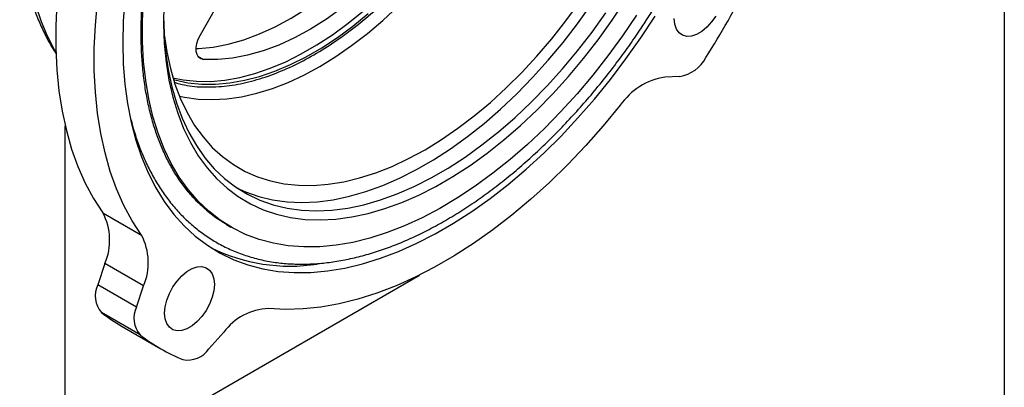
# Model space of a CAD drawing. Header units: inches. Extents: x 1 to 43, y 1 to 33.
# Tile 8 of 10: x 39.2 to 43, y 5.2 to 6.6. Entities that reach past the tile are written whole.
import ezdxf

# ---------------------------------------------------------------- set-up
doc = ezdxf.new("R2010")
doc.units = ezdxf.units.IN
doc.header["$LTSCALE"] = 4
doc.header["$MEASUREMENT"] = 0
doc.layers.add('TEXT', color=140, linetype='Continuous', lineweight=25)

msp = doc.modelspace()

# ---------------------------------------------------------------- linework, layer by layer
for p, q in [((39.910825, 6.5161048), (39.9705461, 6.6195448)), ((39.9015303, 6.4340387), (39.9231521, 6.4215567)), ((41.7535185, 6.3556548), (41.6960025, 6.3534224)), ((39.3915553, 4.8078618), (39.3915553, 6.1666916)), ((39.5365095, 5.8323224), (39.6849833, 5.7466103)), ((40.0116085, 5.7877163), (40.0283118, 5.7780737)), ((39.5442344, 5.6385547), (39.5174142, 5.5566545)), ((39.6927082, 5.5528426), (39.5442344, 5.6385547)), ((39.3915553, 4.8078618), (40.7526982, 5.5936329)), ((39.6658881, 5.4709423), (39.5174142, 5.5566545)), ((39.6658881, 5.4709423), (39.6927082, 5.5528426)), ((39.6796207, 5.3637292), (39.5311468, 5.4494414)), ((39.6101748, 5.396665), (39.7586487, 5.3109528)), ((40.0009077, 5.374865), (39.9433917, 5.3106908))]:
    msp.add_line(p, q)
at = {"flags": 128}
for points in [[(39.5365095, 7.393301), (39.5008711, 7.2971401), (39.4689118, 7.2009403), (39.4407294, 7.1049968), (39.4164105, 7.009604), (39.3960297, 6.9150544), (39.3796495, 6.8216383), (39.3673202, 6.7296421), (39.3590796, 6.6393482), (39.354953, 6.5510336), (39.354953, 6.4649692), (39.3590796, 6.381419), (39.3673202, 6.3006396), (39.3796495, 6.2228785), (39.3960297, 6.1483745), (39.4164105, 6.0773561), (39.4407294, 6.0100413), (39.4689118, 5.9466364), (39.5008711, 5.8873362), (39.5365095, 5.8323224)], [(39.6849833, 5.7466103), (39.649345, 5.801624), (39.6173856, 5.8609243), (39.5892033, 5.9243291), (39.5648844, 5.991644), (39.5445036, 6.0626624), (39.5281234, 6.1371664), (39.5157941, 6.2149274), (39.5075535, 6.2957069), (39.5034268, 6.379257), (39.5034268, 6.4653214), (39.5075535, 6.5536361), (39.5157941, 6.64393), (39.5281234, 6.7359261), (39.5445036, 6.8293423), (39.5648844, 6.9238919), (39.5892033, 7.0192847), (39.6173856, 7.1152282), (39.649345, 7.211428), (39.6849833, 7.3075889)], [(39.8945534, 6.4635617), (39.9035425, 6.4638678), (39.9600601, 6.4691262), (40.0181634, 6.4801598), (40.0775398, 6.4969091), (40.1378694, 6.519284), (40.1988273, 6.547164), (40.2600853, 6.5803988), (40.3213136, 6.6188097), (40.3821825, 6.6621896), (40.4423641, 6.7103051), (40.5015344, 6.7628971), (40.5593747, 6.8196822), (40.6155737, 6.8803549), (40.6698287, 6.9445882)], [(40.7440656, 6.9017322), (40.6898107, 6.8374988), (40.6336117, 6.7768262), (40.5757713, 6.720041), (40.516601, 6.667449), (40.4564194, 6.6193336), (40.3955506, 6.5759536), (40.3343223, 6.5375428), (40.2730642, 6.5043079), (40.2121063, 6.4764279), (40.1517767, 6.4540531), (40.0924004, 6.4373037), (40.034297, 6.4262701), (39.9777794, 6.4210117), (39.9231521, 6.4215567)], [(39.3553563, 6.4508036), (39.3505737, 6.4588704), (39.3234223, 6.5105859), (39.2999514, 6.5662451), (39.280252, 6.6256326)], [(39.620467, 6.6525595), (39.614426, 6.5678528), (39.6124102, 6.485204), (39.614426, 6.4048826), (39.620467, 6.3271507), (39.6305135, 6.2522618), (39.6445326, 6.1804602), (39.6624787, 6.11198), (39.6842932, 6.0470447), (39.7099049, 5.985866), (39.7392303, 5.9286436), (39.7721738, 5.875564), (39.8086279, 5.8268003), (39.8484738, 5.7825117), (39.8915813, 5.7428426), (39.93781, 5.7079224), (39.987009, 5.677865), (40.0390178, 5.6527684), (40.0936669, 5.6327146), (40.1507779, 5.6177688), (40.2101646, 5.6079799), (40.2716333, 5.6033797), (40.3349835, 5.6039834), (40.4000085, 5.6097889), (40.4664962, 5.6207772), (40.5342298, 5.6369126), (40.6029884, 5.6581425), (40.6725476, 5.6843975), (40.7426805, 5.715592), (40.8131585, 5.7516243), (40.8837517, 5.7923768), (40.9542297, 5.8377167), (41.0243626, 5.887496), (41.0939218, 5.9415523), (41.1626804, 5.9997094), (41.230414, 6.0617776), (41.2969017, 6.1275543), (41.3619267, 6.1968251), (41.4252769, 6.269364), (41.4867456, 6.3449343), (41.5461323, 6.4232897), (41.6032433, 6.5041745), (41.6578924, 6.5873248)], [(41.5867862, 6.5919057), (41.5330101, 6.5126052), (41.4768743, 6.4356699), (41.4185721, 6.3613652), (41.3583046, 6.2899471), (41.2962796, 6.2216619), (41.2327108, 6.156745), (41.1678175, 6.0954201), (41.1018232, 6.0378986), (41.0349555, 5.9843788), (40.9674448, 5.9350453), (40.8995241, 5.890068), (40.8314272, 5.849602), (40.7633891, 5.8137869), (40.6956442, 5.7827461), (40.6284261, 5.7565865), (40.5619664, 5.7353984), (40.4964944, 5.7192548), (40.4322356, 5.7082113), (40.3694116, 5.7023061), (40.308239, 5.7015595), (40.2489286, 5.705974), (40.1916849, 5.7155344), (40.1367053, 5.7302078), (40.0841791, 5.7499436), (40.0342876, 5.7746738), (39.9872028, 5.8043131), (39.9430868, 5.8387593), (39.9020918, 5.8778937), (39.8643591, 5.9215814), (39.8300188, 5.9696718), (39.7991893, 6.0219991), (39.7719768, 6.078383), (39.7484751, 6.138629), (39.7287653, 6.2025295), (39.7129154, 6.2698642), (39.7009798, 6.340401), (39.6929998, 6.4138967), (39.689003, 6.490098), (39.689003, 6.5687421), (39.6929998, 6.6495581)], [(39.770365, 6.6333868), (39.7693612, 6.5568048), (39.7723717, 6.482611), (39.7793853, 6.4110813), (39.7903759, 6.3424819), (39.8053026, 6.2770678), (39.8241099, 6.2150824), (39.8467279, 6.1567564), (39.8730723, 6.1023068), (39.9030453, 6.0519359), (39.9365352, 6.0058314), (39.9734175, 5.9641646), (40.013555, 5.9270905), (40.0567984, 5.8947472), (40.1029868, 5.8672548), (40.1519484, 5.8447158), (40.2035011, 5.8272138), (40.257453, 5.8148141), (40.3136035, 5.8075627), (40.3717437, 5.8054867), (40.4316573, 5.8085938), (40.4931214, 5.8168723), (40.5559073, 5.8302916), (40.6197816, 5.8488016), (40.6845065, 5.8723335), (40.7498414, 5.9007999), (40.815543, 5.9340947), (40.8813672, 5.9720942), (40.9470688, 6.0146569), (41.0124037, 6.0616245), (41.0771286, 6.1128224), (41.1410029, 6.16806), (41.2037888, 6.2271319), (41.2652529, 6.2898183), (41.3251665, 6.355886), (41.3833067, 6.4250892), (41.4394572, 6.4971706), (41.4934091, 6.5718618), (41.5449618, 6.6488852)], [(39.7712888, 6.5221796), (39.7719066, 6.5167737), (39.781835, 6.450118), (39.79568, 6.386586), (39.8133868, 6.3264284), (39.8348855, 6.2698826), (39.8600914, 6.2171718), (39.8889049, 6.168504), (39.9212123, 6.1240713), (39.9568862, 6.084049), (39.9957857, 6.0485951), (40.0377573, 6.0178494), (40.0826353, 5.9919334), (40.1302428, 5.9709494), (40.1803917, 5.95498), (40.2328842, 5.9440885), (40.2875131, 5.9383176), (40.3440628, 5.9376903), (40.4023101, 5.9422089), (40.4620251, 5.9518557), (40.5229723, 5.9665926), (40.584911, 5.9863615), (40.6475968, 6.0110842), (40.7107823, 6.0406633), (40.7742182, 6.0749819), (40.837654, 6.1139048), (40.9008396, 6.1572782), (40.9635254, 6.2049309), (41.0254641, 6.256675), (41.0864112, 6.3123062), (41.1461263, 6.3716049), (41.2043736, 6.4343371), (41.2609233, 6.5002554), (41.3155521, 6.5690994), (41.3680446, 6.6405975)], [(39.8302114, 6.2810755), (39.8504196, 6.2767027), (39.9024025, 6.269384), (39.9563883, 6.2672275), (40.0121458, 6.2702423), (40.0694363, 6.2784157), (40.1280143, 6.2917126), (40.1876291, 6.310076), (40.2480253, 6.3334273), (40.3089444, 6.3616666), (40.3701255, 6.3946729), (40.4313066, 6.4323048), (40.4922257, 6.4744012), (40.552622, 6.5207819), (40.6122367, 6.5712483), (40.6708147, 6.6255841)], [(40.0526347, 5.9273644), (40.0841333, 5.9131084), (40.1350276, 5.8951963), (40.1883466, 5.8823916), (40.2438881, 5.8747429), (40.3014412, 5.8722792), (40.3607878, 5.8750099), (40.4217027, 5.8829246), (40.4839547, 5.8959932), (40.5473079, 5.9141663), (40.6115217, 5.9373748), (40.6763528, 5.9655307), (40.7415551, 5.9985273), (40.8068813, 6.0362393), (40.8720835, 6.0785237), (40.9369146, 6.1252201), (41.0011285, 6.1761513), (41.0644816, 6.2311243), (41.1267337, 6.2899303), (41.1876485, 6.3523464), (41.2469951, 6.4181359), (41.3045483, 6.487049), (41.3600897, 6.5588245), (41.4134087, 6.63319)], [(39.7692759, 6.5865211), (39.7712474, 6.5229263), (39.777275, 6.4512915), (39.7872955, 6.3825327), (39.8012709, 6.3169107), (39.8191482, 6.2546746), (39.8408597, 6.1960603), (39.8663229, 6.1412902), (39.8954413, 6.0905721), (39.9281044, 6.0440984), (39.9641883, 6.0020453), (40.0035561, 5.9645725), (40.0460585, 5.9318219), (40.0915343, 5.9039179), (40.1398109, 5.8809663), (40.1907053, 5.8630542), (40.2440243, 5.8502496), (40.2995658, 5.8426009), (40.3571189, 5.8401372), (40.4164655, 5.8428679), (40.4773804, 5.8507825), (40.5396324, 5.8638512), (40.6029856, 5.8820242), (40.6671994, 5.9052327), (40.7320305, 5.9333887), (40.7972328, 5.9663852), (40.862559, 6.0040972), (40.9277612, 6.0463816), (40.9925923, 6.093078), (41.0568062, 6.1440093), (41.1201593, 6.1989822), (41.1824114, 6.2577883), (41.2433262, 6.3202044), (41.3026728, 6.3859938), (41.360226, 6.454907), (41.4157674, 6.5266824), (41.4690864, 6.6010479)], [(39.8055921, 6.3509081), (39.8444564, 6.34302), (39.896214, 6.3374986), (39.9499036, 6.3371635), (40.0052854, 6.3420164), (40.0621122, 6.3520355), (40.12013, 6.3671762), (40.1790797, 6.3873707), (40.2386982, 6.4125289), (40.298719, 6.4425384), (40.3588742, 6.4772653), (40.418895, 6.5165543), (40.4785134, 6.5602301), (40.5374632, 6.6080975)], [(39.8075043, 6.3446511), (39.8134212, 6.3429893), (39.8630156, 6.332306), (39.9147732, 6.3267845), (39.9684628, 6.3264495), (40.0238447, 6.3313024), (40.0806714, 6.3413215), (40.1386892, 6.3564622), (40.197639, 6.3766567), (40.2572574, 6.4018149), (40.3172782, 6.4318244), (40.3774334, 6.4665513), (40.4374542, 6.5058403), (40.4970727, 6.5495161), (40.5560224, 6.5973835)], [(41.8915773, 6.588211), (41.8754118, 6.5653162), (41.8571576, 6.5453933), (41.8376126, 6.5293128), (41.8176309, 6.5177776), (41.7980859, 6.5112919), (41.7798317, 6.5101391), (41.7636662, 6.5143695), (41.7502959, 6.5237984), (41.740305, 6.5380135), (41.7341304, 6.5563938), (41.7320417, 6.5781357)], [(39.9231521, 6.4215567), (39.9127223, 6.4241838), (39.9042854, 6.4304904), (39.8982901, 6.4401411), (39.8950552, 6.4526226), (39.8947529, 6.4672712), (39.8973991, 6.4833077), (39.9028531, 6.4998794), (39.910825, 6.5161048)], [(41.5243421, 6.2454045), (41.458885, 6.1664632), (41.3915552, 6.090689), (41.3225591, 6.0183144), (41.2521084, 5.9495615), (41.1804193, 5.8846413), (41.1077116, 5.8237528), (41.0342086, 5.767083), (40.9601357, 5.7148056), (40.8857201, 5.6670811), (40.8111901, 5.6240559), (40.7367746, 5.585862), (40.6627016, 5.5526166), (40.5891986, 5.5244216), (40.5164909, 5.5013636), (40.4448018, 5.4835134), (40.3743511, 5.4709256), (40.305355, 5.4636389), (40.2380252, 5.4616757), (40.1725681, 5.465042)], [(40.0116085, 5.7877163), (39.9704994, 5.8139557), (39.9350501, 5.8410602)], [(39.9648685, 5.5579683), (39.9627798, 5.5338149), (39.9566052, 5.5083055), (39.9466143, 5.4825552), (39.933244, 5.4576892), (39.9170785, 5.4347945), (39.8988243, 5.4148715), (39.8792793, 5.398791), (39.8592976, 5.3872558), (39.8397526, 5.3807701), (39.8214984, 5.3796173), (39.8053329, 5.3838478), (39.7919625, 5.3932766), (39.7819717, 5.4074918), (39.775797, 5.425872), (39.7737084, 5.4476139), (39.775797, 5.4717674), (39.7819717, 5.4972767), (39.7919625, 5.523027), (39.8053329, 5.547893), (39.8214984, 5.5707877), (39.8397526, 5.5907107), (39.8592976, 5.6067912), (39.8792793, 5.6183264), (39.8988243, 5.6248121), (39.9170785, 5.6259649), (39.933244, 5.6217345), (39.9466143, 5.6123056), (39.9566052, 5.5980904), (39.9627798, 5.5797102), (39.9648685, 5.5579683)]]:
    msp.add_lwpolyline(points, dxfattribs=at)
for centre, radius, start, end in [((38.6724488, 8.4549394), 3.7711388, 327.5065869, 332.493413), ((41.7274362, 6.4954935), 0.1422503, 280.5652469, 332.1653027), ((41.7355018, 6.1002416), 0.2562434, 98.8673559, 145.4932262), ((39.336798, 5.7273227), 0.2256316, 336.8325251, 27.7334625), ((39.4852718, 5.6416106), 0.2256316, 336.8325251, 27.7334625), ((40.2547881, 6.3134212), 0.6854418, 243.833672, 278.7952376), ((39.6051762, 5.5134096), 0.097838, 153.7681277, 220.8300353), ((39.9751386, 6.0287231), 0.7298603, 232.531555, 239.9969454), ((39.7536501, 5.4276974), 0.097838, 153.7681277, 220.8300353), ((40.1814608, 5.2396396), 0.2255778, 92.2592799, 143.1685976), ((40.1231587, 5.9423717), 0.7290769, 232.5292992, 247.459949), ((39.8620774, 5.365057), 0.0978146, 259.1603496, 326.2335903)]:
    msp.add_arc(centre, radius, start, end)
for points, knots in [([(40.7575939, 8.8678182), (40.743409, 8.8686129), (40.7107485, 8.8704425), (40.6583927, 8.8681222), (40.6007977, 8.8617712), (40.5422355, 8.8509201), (40.4829791, 8.8357934), (40.4232494, 8.8164159), (40.3632745, 8.7929006), (40.3032671, 8.7653642), (40.243432, 8.7339449), (40.1839617, 8.6987921), (40.1250377, 8.660065), (40.0668306, 8.617928), (40.0095077, 8.5725554), (39.9532383, 8.5241353), (39.8981989, 8.4728762), (39.8445811, 8.4190205), (39.7926082, 8.3628704), (39.742576, 8.3048527), (39.6949696, 8.2457023), (39.6509291, 8.1871815), (39.6128675, 8.1332854), (39.5807048, 8.0851674), (39.5471995, 8.0326138), (39.5093061, 7.9694527), (39.475996, 7.9092619), (39.447798, 7.8550975), (39.4246644, 7.8084534), (39.3985633, 7.7523391), (39.3728483, 7.6929697), (39.3478471, 7.6304239), (39.3241796, 7.565646), (39.3022512, 7.4992338), (39.2823773, 7.4316902), (39.2648037, 7.363435), (39.2497261, 7.2948307), (39.2373031, 7.2261982), (39.2276655, 7.1578266), (39.2209225, 7.0899808), (39.2171665, 7.0229071), (39.2164767, 6.9568368), (39.2189211, 6.8919924), (39.2245583, 6.828593), (39.2334357, 6.766854), (39.2455938, 6.706992), (39.2610496, 6.6492095), (39.2798534, 6.5937535), (39.30187, 6.5407065), (39.3275876, 6.4907574), (39.3460879, 6.4581938), (39.3569069, 6.4432338), (39.3570661, 6.4430137)], [0, 0, 0, 0, 0.016508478, 0.038010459, 0.059702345, 0.081556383, 0.103537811, 0.125609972, 0.147738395, 0.169893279, 0.192050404, 0.214186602, 0.23628777, 0.258344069, 0.28034655, 0.302285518, 0.324148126, 0.345914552, 0.367550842, 0.388993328, 0.410108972, 0.430571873, 0.44932641, 0.464163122, 0.47782677, 0.500108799, 0.5240676, 0.533770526, 0.549867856, 0.566562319, 0.584451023, 0.603096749, 0.622324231, 0.641994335, 0.662009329, 0.682297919, 0.70280736, 0.723498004, 0.744339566, 0.765308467, 0.786385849, 0.807556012, 0.828805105, 0.850118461, 0.871478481, 0.892869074, 0.914272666, 0.935670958, 0.95704656, 0.978385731, 0.999681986, 1, 1, 1, 1]), ([(39.6446555, 6.1891691), (39.6478058, 6.1768912), (39.6561108, 6.144524), (39.6729938, 6.0948731), (39.6949499, 6.0400633), (39.7201008, 5.9880929), (39.7482774, 5.93897), (39.7795241, 5.8928763), (39.8138306, 5.8499495), (39.8512055, 5.8103448), (39.891657, 5.7742229), (39.9351975, 5.7417576), (39.9818387, 5.7131388), (40.0315823, 5.6885782), (40.0844128, 5.6683069), (40.1402885, 5.6525697), (40.197033, 5.6420101), (40.2540228, 5.6362802), (40.3106429, 5.6349329), (40.3686173, 5.6377843), (40.4277782, 5.6448244), (40.4879564, 5.6560281), (40.5489815, 5.6713557), (40.6106841, 5.6907539), (40.6728956, 5.7141575), (40.7354493, 5.7414901), (40.7981786, 5.7726642), (40.8609182, 5.8075824), (40.9235034, 5.8461372), (40.9857712, 5.8882116), (41.0475578, 5.9336779), (41.1086982, 5.9823967), (41.1690249, 6.0342142), (41.228366, 6.0889596), (41.2865417, 6.1464382), (41.3433566, 6.2064192), (41.398584, 6.2686099), (41.4519273, 6.3325932), (41.5029087, 6.3976511), (41.5504459, 6.4621033), (41.5920391, 6.5218557), (41.6271755, 6.5749604), (41.6645885, 6.6339982), (41.7066901, 6.7042992), (41.7440245, 6.7715049), (41.7750851, 6.8305925), (41.8005371, 6.8811538), (41.8294364, 6.9419305), (41.8581226, 7.0061717), (41.8862844, 7.0738162), (41.9132728, 7.1438644), (41.9386681, 7.2156889), (41.9621448, 7.2887636), (41.9834514, 7.3626508), (42.0023894, 7.4369727), (42.0188009, 7.5113954), (42.032559, 7.5856181), (42.0435616, 7.6593658), (42.051727, 7.7323844), (42.0569903, 7.8044373), (42.0593007, 7.8753034), (42.0586192, 7.9447747), (42.0549169, 8.0126553), (42.0481733, 8.078759), (42.0383747, 8.142909), (42.0255134, 8.2049373), (42.0095859, 8.2646837), (41.9905915, 8.3219941), (41.9685317, 8.376719), (41.9434087, 8.4287122), (41.9152246, 8.477829), (41.8839799, 8.5239243), (41.8496729, 8.5668507), (41.8122981, 8.6064555), (41.7718465, 8.6425774), (41.7283061, 8.6750427), (41.6816649, 8.7036615), (41.6319213, 8.728222), (41.5790908, 8.7484934), (41.5232151, 8.7642305), (41.4664706, 8.7747904), (41.4094807, 8.7805193), (41.3528611, 8.7818704), (41.2948847, 8.779005), (41.2357313, 8.7720171), (41.1755252, 8.7606178), (41.1266505, 8.7489077), (41.0976919, 8.7395767), (41.089309, 8.7368756)], [0, 0, 0, 0, 0.007259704, 0.019138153, 0.03104634, 0.042988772, 0.05497178, 0.067003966, 0.079096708, 0.091264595, 0.103525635, 0.115901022, 0.128414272, 0.14108962, 0.153946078, 0.167000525, 0.180264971, 0.192319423, 0.204402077, 0.21650951, 0.228637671, 0.240781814, 0.252937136, 0.265099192, 0.277264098, 0.289428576, 0.301589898, 0.313745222, 0.325892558, 0.338030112, 0.350155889, 0.362267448, 0.374361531, 0.386433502, 0.398476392, 0.410479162, 0.422423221, 0.434274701, 0.445964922, 0.457330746, 0.467866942, 0.476348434, 0.483821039, 0.496889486, 0.510313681, 0.515685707, 0.524606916, 0.533851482, 0.543752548, 0.554069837, 0.56470648, 0.575585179, 0.586651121, 0.597863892, 0.609193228, 0.620616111, 0.632114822, 0.64367561, 0.655287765, 0.666942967, 0.678634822, 0.690358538, 0.70211069, 0.713888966, 0.725691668, 0.73751853, 0.749370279, 0.761248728, 0.773156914, 0.785099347, 0.797082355, 0.809114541, 0.821207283, 0.83337517, 0.84563621, 0.858011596, 0.870524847, 0.883200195, 0.896056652, 0.909111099, 0.922375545, 0.934429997, 0.946512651, 0.958620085, 0.970748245, 0.982892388, 0.995047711, 1, 1, 1, 1]), ([(39.8114014, 6.3338654), (39.8242788, 6.3300958), (39.8615867, 6.3191749), (39.9290997, 6.3141697), (40.0113778, 6.317961), (40.096044, 6.3335923), (40.1802437, 6.3592895), (40.2642758, 6.3943769), (40.3473589, 6.4379741), (40.4304399, 6.4903006), (40.5144714, 6.5522411), (40.5986826, 6.6237416), (40.6832946, 6.7059244), (40.7657914, 6.7969047), (40.8456663, 6.8969222), (40.9209409, 7.0037837), (40.9905938, 7.1165873), (41.053456, 7.2333071), (41.1083654, 7.3519333), (41.1550479, 7.4711162), (41.1925847, 7.5880535), (41.2214864, 7.7024415), (41.241183, 7.811059), (41.2532453, 7.9150554), (41.2547007, 7.9798558), (41.2554283, 8.0122551)], [0, 0, 0, 0, 0.02417397, 0.07003561, 0.115892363, 0.159919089, 0.203940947, 0.245474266, 0.287002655, 0.328535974, 0.370064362, 0.414091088, 0.458112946, 0.503974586, 0.54983134, 0.596668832, 0.643501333, 0.690338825, 0.737171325, 0.783032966, 0.828889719, 0.872916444, 0.916938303, 0.958470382, 1, 1, 1, 1]), ([(39.9359198, 5.8412523), (39.9243091, 5.8513584), (39.8990536, 5.873341), (39.8650377, 5.9113227), (39.8330143, 5.9534316), (39.8049385, 5.9974909), (39.7796355, 6.044751), (39.7571723, 6.095129), (39.7375875, 6.1484947), (39.7209265, 6.2047226), (39.7072317, 6.2636742), (39.6965423, 6.3252014), (39.6888927, 6.3891447), (39.6843105, 6.4553325), (39.6828152, 6.5235833), (39.6844172, 6.5937054), (39.6891167, 6.6654999), (39.6969036, 6.7387578), (39.7077559, 6.8132606), (39.7216389, 6.8887787), (39.7385029, 6.9650693), (39.7582804, 7.0418704), (39.7808791, 7.11889), (39.8061691, 7.1957816), (39.8339508, 7.2720852), (39.8638681, 7.3470609), (39.8950901, 7.4190786), (39.9254941, 7.4842014), (39.9534179, 7.5404502), (39.981067, 7.5934291), (40.0048628, 7.6369279), (40.0208151, 7.6647689), (40.0258849, 7.6736172)], [0, 0, 0, 0, 0.034153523, 0.074290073, 0.11026563, 0.146075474, 0.181737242, 0.217276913, 0.25272073, 0.288092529, 0.323412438, 0.358696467, 0.393956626, 0.429201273, 0.464433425, 0.499656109, 0.534869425, 0.570070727, 0.605254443, 0.640411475, 0.675527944, 0.71058279, 0.74554311, 0.780354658, 0.81492073, 0.849049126, 0.882292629, 0.913305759, 0.938635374, 0.960295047, 0.987381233, 1, 1, 1, 1])]:
    msp.add_open_spline(points, degree=3, knots=knots)
at = {"layer": 'TEXT'}
msp.add_line((43, 33), (43, 1), dxfattribs=at)

doc.saveas('drawing.dxf')
